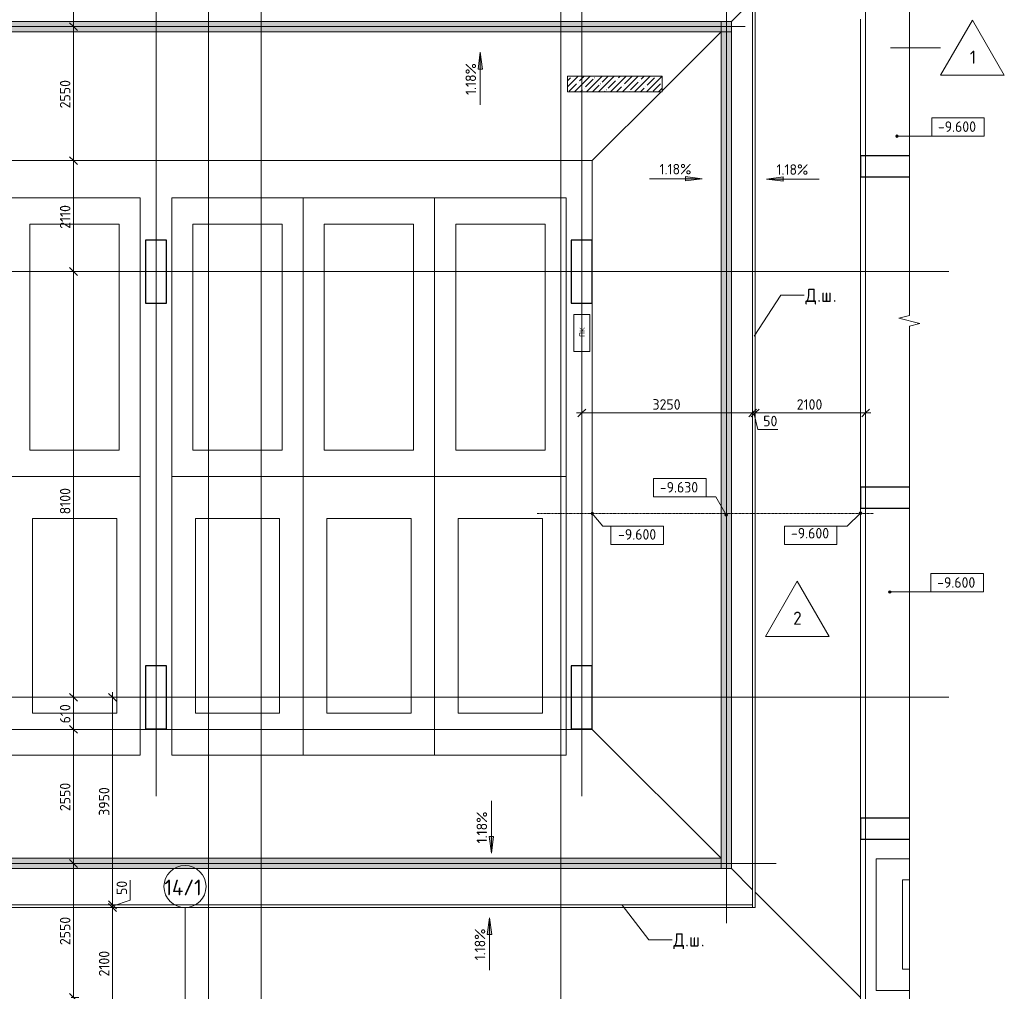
# Model space of a CAD drawing. Header units: millimetres. Extents: x -4136 to 63268, y -10605 to 130973.
# Tile 46 of 47: x 30405 to 49139, y 99807 to 118292. Entities that reach past the tile are written whole.
import ezdxf

# ---------------------------------------------------------------- set-up
doc = ezdxf.new("R2010")
doc.units = ezdxf.units.MM
for name, pattern in [('3_ Штрих_ 1 х 1 мм', [2, 1, -1]), ('4_ Штрихпунктир_ 10 х 2 мм', [14, 10, -2, 0, -2]), ('4_ Штрихпунктир_ 15 х 2 мм', [19, 15, -2, 0, -2]), ('4_ Штрихпунктир_ 5 х 2 мм', [9, 5, -2, 0, -2])]:
    doc.linetypes.add(name, pattern=pattern)
for name, color, linetype, lineweight in [('A-ANNO-DIMS', 7, 'Continuous', 5), ('A-ANNO-DIMS-100', 7, 'Continuous', 5), ('A-ANNO-NOTE', 7, 'Continuous', 5), ('A-DETL', 7, 'Continuous', 25), ('A-DETL-GENF', 7, 'Continuous', 13), ('A-FLOR', 7, 'Continuous', 13), ('A-FLOR-IDEN', 7, 'Continuous', 5), ('A-GENM', 7, 'Continuous', 13), ('A-WALL', 7, 'Continuous', 13), ('A-WALL-PATT', 7, 'Continuous', 13), ('C-PRKG', 7, 'Continuous', 13), ('G-ANNO-DIMS', 7, 'Continuous', 5), ('G-ANNO-TEXT', 7, 'Continuous', 5), ('M-EQPM', 7, 'Continuous', 13), ('S-COLS', 7, 'Continuous', 25), ('S-GRID', 7, 'Continuous', 5), ('S-GRID-IDEN', 7, 'Continuous', 5)]:
    doc.layers.add(name, color=color, linetype=linetype, lineweight=lineweight)
doc.styles.add('GOST Common', font='GOST_Common.ttf', dxfattribs={"height": 100})
doc.styles.add('GOST Common_1', font='GOST_Common.ttf', dxfattribs={"height": 300})
doc.styles.add('GOST Common_2', font='GOST_Common.ttf', dxfattribs={"height": 250})
doc.styles.add('GOST Common_3', font='GOST_Common.ttf', dxfattribs={"height": 200})
doc.dimstyles.new('2_мм', dxfattribs={"dimscale": 304.8, "dimtxt": 201.142999, "dimasz": 0.492126, "dimexe": 0.328084, "dimexo": 0.492126, "dimgap": 0, "dimtad": 1, "dimdec": 0, "dimdsep": 46, "dimtxsty": 'GOST Common_3', "dimblk1": 'OBLIQUE', "dimblk2": 'OBLIQUE', "dimsah": 1, "dimcen": 0.09, "dimdle": 0.328084, "dimadec": 5, "dimazin": 2, "dimtfac": 1, "dimtdec": 4, "dimtix": 1, "dimtmove": 0, "dimatfit": 3, "dimfxl": 1, "dimtvp": 1, "dimtolj": 1, "dimtzin": 0, "dimarcsym": 2})
doc.dimstyles.new('2_мм_1', dxfattribs={"dimscale": 304.8, "dimtxt": 201.142999, "dimasz": 0.492126, "dimexe": 0.328084, "dimexo": 0.492126, "dimgap": 0, "dimtad": 1, "dimdec": 0, "dimdsep": 46, "dimtxsty": 'GOST Common_3', "dimblk1": 'OBLIQUE', "dimblk2": 'OBLIQUE', "dimsah": 1, "dimcen": 0.09, "dimdle": 0.328084, "dimadec": 5, "dimazin": 2, "dimtfac": 1, "dimtdec": 4, "dimtix": 1, "dimtmove": 1, "dimatfit": 3, "dimfxl": 1, "dimtvp": 1, "dimtolj": 1, "dimtzin": 0, "dimarcsym": 2})

# ---------------------------------------------------------------- blocks, each defined once
blk = doc.blocks.new('АР_Машиноместо - 5300x2500_С-2205627--02_Подвал_МП_часть А')
at = {"layer": 'C-PRKG'}
for p, q in [((2500, 0), (0, 0)), ((0, 0), (0, -5300)), ((2500, 0), (2500, -5300)), ((400, -500), (400, -4800)), ((400, -500), (2100, -500)), ((2100, -500), (2100, -4800)), ((400, -4800), (2100, -4800)), ((2500, -5300), (0, -5300))]:
    blk.add_line(p, q, dxfattribs=at)
blk = doc.blocks.new('АР_Машиноместо - 5300x2500_С-3113488--02_Подвал_МП_часть А')
at = {"layer": 'C-PRKG'}
for p, q in [((2500, 5300), (0, 5300)), ((0, 0), (0, 5300)), ((2500, 0), (2500, 5300)), ((400, 4800), (2100, 4800)), ((400, 500), (400, 4800)), ((2100, 500), (2100, 4800)), ((400, 500), (2100, 500)), ((2500, 0), (0, 0))]:
    blk.add_line(p, q, dxfattribs=at)
blk = doc.blocks.new('АР_Машиноместо - 4900x2400_М__5300х2500_-V9--02_Подвал_МП_часть А')
at = {"layer": 'C-PRKG'}
blk.add_line((171, 0), (155, 0), dxfattribs=at)
blk = doc.blocks.new('АР_Машиноместо - 5300x2500_С-V10--02_Подвал_МП_часть А')
at = {"layer": 'C-PRKG'}
for p, q in [((2500, 0), (0, 0)), ((0, 0), (0, -632)), ((2500, 0), (2500, -632)), ((400, -500), (400, -632)), ((400, -500), (2100, -500)), ((2100, -500), (2100, -632))]:
    blk.add_line(p, q, dxfattribs=at)
blk = doc.blocks.new('АР_Машиноместо - 4900x2400_М__5300х2500_-3113489--02_Подвал_МП_часть А')
at = {"layer": 'C-PRKG'}
for p, q in [((2500, 5300), (0, 5300)), ((0, 0), (0, 5300)), ((2500, 0), (2500, 5300)), ((450, 4500), (2050, 4500)), ((450, 800), (450, 4500)), ((2050, 800), (2050, 4500)), ((450, 800), (2050, 800)), ((2500, 0), (0, 0))]:
    blk.add_line(p, q, dxfattribs=at)
blk = doc.blocks.new('АР_Машиноместо - 4900x2400_М__5300х2500_-V11--02_Подвал_МП_часть А')
at = {"layer": 'C-PRKG'}
for p, q in [((2500, 0), (0, 0)), ((0, 0), (0, -5300)), ((2500, 0), (2500, -5300)), ((450, -800), (450, -4500)), ((450, -800), (2050, -800)), ((2050, -800), (2050, -4500)), ((450, -4500), (2050, -4500)), ((2500, -5300), (0, -5300))]:
    blk.add_line(p, q, dxfattribs=at)
blk = doc.blocks.new('АР_Лоток - 200х100h_ЛВ1-7189170--02_Подвал_МП_часть А')
at = {"layer": 'M-EQPM', "true_color": 0xdddddd}
blk.add_hatch(color=254, dxfattribs=at).paths.add_polyline_path([(42167, -100), (42200, -100), (42200, 100), (0, 100), (0, -100), (42000, -100)])
at = {"layer": 'M-EQPM'}
blk.add_line((42000, -100), (42200, -100), dxfattribs=at)
blk = doc.blocks.new('АР_Лоток - 200х100h_ЛВ1-7240422--02_Подвал_МП_часть А')
at = {"layer": 'M-EQPM', "true_color": 0xdddddd}
blk.add_hatch(color=254, dxfattribs=at).paths.add_polyline_path([(25157, -100), (42000, -100), (42000, 100), (0, 100), (0, -100), (18275, -100)])
at = {"layer": 'M-EQPM'}
blk.add_line((42000, -100), (42000, 100), dxfattribs=at)
blk = doc.blocks.new('АР_Лоток - 200х100h_ЛВ1-7189171--02_Подвал_МП_часть А')
at = {"layer": 'M-EQPM', "true_color": 0xdddddd}
blk.add_hatch(color=254, dxfattribs=at).paths.add_polyline_path([(0, -100), (16120, -100), (16120, 100), (0, 100)])
at = {"layer": 'M-EQPM'}
for p, q in [((200, 100), (0, 100)), ((16120, 100), (15920, 100))]:
    blk.add_line(p, q, dxfattribs=at)
blk = doc.blocks.new('АР_Канал вертикальный прямоугольный - ПК-3252217--02_Подвал_МП_часть А')
at = {"layer": 'A-DETL-GENF', "linetype": '3_ Штрих_ 1 х 1 мм'}
for p, q in [((350, 150), (-350, 150)), ((-350, 150), (-350, -150)), ((350, -150), (350, 150)), ((-350, -150), (350, -150))]:
    blk.add_line(p, q, dxfattribs=at)
at = {"layer": 'M-EQPM'}
for p, q in [((-350, -150), (-350, 150)), ((-350, 150), (350, 150)), ((350, 150), (350, -150)), ((350, -150), (-350, -150))]:
    blk.add_line(p, q, dxfattribs=at)
blk = doc.blocks.new('АР-Заполнение деф_ шва - Д_ш_-4425143--02_Подвал_МП_часть А')
at = {"layer": 'A-GENM'}
for p, q in [((0, 25), (24910, 25)), ((0, -25), (24910, -25))]:
    blk.add_line(p, q, dxfattribs=at)
blk = doc.blocks.new('АР-Заполнение деф_ шва - Д_ш_-4425338--02_Подвал_МП_часть А')
at = {"layer": 'A-GENM'}
for p, q in [((0, 25), (43650, 25)), ((0, -25), (43650, -25))]:
    blk.add_line(p, q, dxfattribs=at)
blk = doc.blocks.new('Линия разрыва - М 1_100-2416083--02_Подвал_МП_часть А')
at = {"layer": 'A-DETL-GENF', "lineweight": 5}
for p, q in [((14420, -200), (14520, 200)), ((14520, 200), (14570, 0)), ((-50, 0), (-200, 0)), ((-50, 0), (14370, 0)), ((14370, 0), (14420, -200)), ((14570, 0), (28780, 0))]:
    blk.add_line(p, q, dxfattribs=at)
blk = doc.blocks.new('Ось сетки - 8_0 мм-31302--02_Подвал_МП_часть А')
at = {"layer": 'S-GRID-IDEN'}
blk.add_circle((0, 0), 4, dxfattribs=at)
blk = doc.blocks.new('DIMBLOCK136--02_Подвал_МП_часть А')
at = {"layer": 'A-ANNO-DIMS-100', "lineweight": 25}
for p, q in [((31430, 120710), (31355, 120785)), ((31430, 120710), (31505, 120635)), ((31430, 118160), (31355, 118235)), ((31430, 118160), (31505, 118085))]:
    blk.add_line(p, q, dxfattribs=at)
at = {"layer": 'A-ANNO-DIMS-100'}
for p, q in [((31386, 120710), (31530, 120710)), ((31430, 120710), (31386, 120710)), ((31430, 120710), (31430, 118160)), ((31386, 118160), (31530, 118160)), ((31430, 118160), (31386, 118160))]:
    blk.add_line(p, q, dxfattribs=at)
at = {"layer": 'A-ANNO-DIMS-100', "color": 0, "insert": (31169, 119155), "char_height": 200, "width": 670.93, "attachment_point": 1, "rotation": 90, "line_spacing_factor": 1.022761, "style": 'GOST Common_3'}
blk.add_mtext('2550', dxfattribs=at)
blk = doc.blocks.new('_Oblique')
at = {"color": 0, "linetype": 'ByBlock', "lineweight": -2}
blk.add_line((-0.5, -0.5), (0.5, 0.5), dxfattribs=at)
blk = doc.blocks.new('DIMBLOCK137--02_Подвал_МП_часть А')
at = {"layer": 'A-ANNO-DIMS-100', "lineweight": 25}
for p, q in [((31430, 118160), (31355, 118235)), ((31430, 118160), (31505, 118085)), ((31430, 115610), (31355, 115685)), ((31430, 115610), (31505, 115535))]:
    blk.add_line(p, q, dxfattribs=at)
at = {"layer": 'A-ANNO-DIMS-100'}
for p, q in [((31386, 118160), (31530, 118160)), ((31430, 118160), (31386, 118160)), ((31430, 118160), (31430, 115610)), ((31386, 115610), (31530, 115610)), ((31430, 115610), (31386, 115610))]:
    blk.add_line(p, q, dxfattribs=at)
at = {"layer": 'A-ANNO-DIMS-100', "color": 0, "insert": (31169, 116605), "char_height": 200, "width": 670.93, "attachment_point": 1, "rotation": 90, "line_spacing_factor": 1.022761, "style": 'GOST Common_3'}
blk.add_mtext('2550', dxfattribs=at)
blk = doc.blocks.new('DIMBLOCK138--02_Подвал_МП_часть А')
at = {"layer": 'A-ANNO-DIMS-100', "lineweight": 25}
for p, q in [((31430, 115610), (31355, 115685)), ((31430, 115610), (31505, 115535)), ((31430, 113500), (31355, 113575)), ((31430, 113500), (31505, 113425))]:
    blk.add_line(p, q, dxfattribs=at)
at = {"layer": 'A-ANNO-DIMS-100'}
for p, q in [((31386, 115610), (31530, 115610)), ((31430, 115610), (31386, 115610)), ((31430, 115610), (31430, 113500)), ((31386, 113500), (31530, 113500)), ((31430, 113500), (31386, 113500))]:
    blk.add_line(p, q, dxfattribs=at)
at = {"layer": 'A-ANNO-DIMS-100', "color": 0, "insert": (31169, 114313), "char_height": 200, "width": 580.93, "attachment_point": 1, "rotation": 90, "line_spacing_factor": 1.022761, "style": 'GOST Common_3'}
blk.add_mtext('2110', dxfattribs=at)
blk = doc.blocks.new('DIMBLOCK139--02_Подвал_МП_часть А')
at = {"layer": 'A-ANNO-DIMS-100', "lineweight": 25}
for p, q in [((31430, 113500), (31355, 113575)), ((31430, 113500), (31505, 113425)), ((31430, 105400), (31355, 105475)), ((31430, 105400), (31505, 105325))]:
    blk.add_line(p, q, dxfattribs=at)
at = {"layer": 'A-ANNO-DIMS-100'}
for p, q in [((31386, 113500), (31530, 113500)), ((31430, 113500), (31386, 113500)), ((31430, 113500), (31430, 105400)), ((31430, 109503), (31430, 109450)), ((31430, 108881), (31430, 109503)), ((31386, 105400), (31530, 105400)), ((31430, 105400), (31386, 105400))]:
    blk.add_line(p, q, dxfattribs=at)
at = {"layer": 'A-ANNO-DIMS-100', "color": 0, "insert": (31169, 108881), "char_height": 200, "width": 625.93, "attachment_point": 1, "rotation": 90, "line_spacing_factor": 1.022761, "style": 'GOST Common_3'}
blk.add_mtext('8100', dxfattribs=at)
blk = doc.blocks.new('DIMBLOCK140--02_Подвал_МП_часть А')
at = {"layer": 'A-ANNO-DIMS-100', "lineweight": 25}
for p, q in [((31430, 105400), (31355, 105475)), ((31430, 105400), (31505, 105325)), ((31430, 104790), (31355, 104865)), ((31430, 104790), (31505, 104715))]:
    blk.add_line(p, q, dxfattribs=at)
at = {"layer": 'A-ANNO-DIMS-100'}
for p, q in [((31386, 105400), (31530, 105400)), ((31430, 105400), (31386, 105400)), ((31430, 105400), (31430, 104790)), ((31386, 104790), (31530, 104790)), ((31430, 104790), (31386, 104790))]:
    blk.add_line(p, q, dxfattribs=at)
at = {"layer": 'A-ANNO-DIMS-100', "color": 0, "insert": (31169, 104904), "char_height": 200, "width": 458.2, "attachment_point": 1, "rotation": 90, "line_spacing_factor": 1.022761, "style": 'GOST Common_3'}
blk.add_mtext('610', dxfattribs=at)
blk = doc.blocks.new('DIMBLOCK141--02_Подвал_МП_часть А')
at = {"layer": 'A-ANNO-DIMS-100', "lineweight": 25}
for p, q in [((31430, 104790), (31355, 104865)), ((31430, 104790), (31505, 104715)), ((31430, 102240), (31355, 102315)), ((31430, 102240), (31505, 102165))]:
    blk.add_line(p, q, dxfattribs=at)
at = {"layer": 'A-ANNO-DIMS-100'}
for p, q in [((31386, 104790), (31530, 104790)), ((31430, 104790), (31386, 104790)), ((31430, 104790), (31430, 102240)), ((31386, 102240), (31530, 102240)), ((31430, 102240), (31386, 102240))]:
    blk.add_line(p, q, dxfattribs=at)
at = {"layer": 'A-ANNO-DIMS-100', "color": 0, "insert": (31169, 103235), "char_height": 200, "width": 670.93, "attachment_point": 1, "rotation": 90, "line_spacing_factor": 1.022761, "style": 'GOST Common_3'}
blk.add_mtext('2550', dxfattribs=at)
blk = doc.blocks.new('DIMBLOCK142--02_Подвал_МП_часть А')
at = {"layer": 'A-ANNO-DIMS-100', "lineweight": 25}
for p, q in [((31430, 102240), (31355, 102315)), ((31430, 102240), (31505, 102165)), ((31430, 99690), (31355, 99765)), ((31430, 99690), (31505, 99615))]:
    blk.add_line(p, q, dxfattribs=at)
at = {"layer": 'A-ANNO-DIMS-100'}
for p, q in [((31386, 102240), (31530, 102240)), ((31430, 102240), (31386, 102240)), ((31430, 102240), (31430, 99690)), ((31386, 99690), (31530, 99690)), ((31430, 99690), (31386, 99690))]:
    blk.add_line(p, q, dxfattribs=at)
at = {"layer": 'A-ANNO-DIMS-100', "color": 0, "insert": (31169, 100685), "char_height": 200, "width": 670.93, "attachment_point": 1, "rotation": 90, "line_spacing_factor": 1.022761, "style": 'GOST Common_3'}
blk.add_mtext('2550', dxfattribs=at)
blk = doc.blocks.new('DIMBLOCK153--02_Подвал_МП_часть А')
at = {"layer": 'A-ANNO-DIMS-100'}
for p, q in [((32216, 101400), (32072, 101400)), ((32172, 99200), (32172, 101400)), ((32172, 101400), (32216, 101400)), ((32216, 99300), (32072, 99300)), ((32172, 99300), (32216, 99300))]:
    blk.add_line(p, q, dxfattribs=at)
at = {"layer": 'A-ANNO-DIMS-100', "lineweight": 25}
for p, q in [((32172, 101400), (32097, 101475)), ((32172, 101400), (32247, 101325)), ((32172, 99300), (32097, 99375)), ((32172, 99300), (32247, 99225))]:
    blk.add_line(p, q, dxfattribs=at)
at = {"layer": 'A-ANNO-DIMS-100', "color": 0, "insert": (31911, 100089), "char_height": 200, "width": 625.93, "attachment_point": 1, "rotation": 90, "line_spacing_factor": 1.022761, "style": 'GOST Common_3'}
blk.add_mtext('2100', dxfattribs=at)
blk = doc.blocks.new('DIMBLOCK154--02_Подвал_МП_часть А')
at = {"layer": 'A-ANNO-DIMS-100'}
for p, q in [((32509, 101919), (32509, 101540)), ((32509, 101540), (32172, 101425)), ((32216, 101450), (32072, 101450)), ((32216, 101400), (32072, 101400)), ((32172, 101400), (32172, 101450)), ((32172, 101450), (32216, 101450)), ((32172, 101400), (32216, 101400))]:
    blk.add_line(p, q, dxfattribs=at)
at = {"layer": 'A-ANNO-DIMS-100', "lineweight": 25}
for p, q in [((32172, 101450), (32097, 101525)), ((32172, 101400), (32097, 101475)), ((32172, 101450), (32247, 101375)), ((32172, 101400), (32247, 101325))]:
    blk.add_line(p, q, dxfattribs=at)
at = {"layer": 'A-ANNO-DIMS-100', "color": 0, "insert": (32248, 101640), "char_height": 200, "width": 335.47, "attachment_point": 1, "rotation": 90, "line_spacing_factor": 1.022761, "style": 'GOST Common_3'}
blk.add_mtext('50', dxfattribs=at)
blk = doc.blocks.new('DIMBLOCK155--02_Подвал_МП_часть А')
at = {"layer": 'A-ANNO-DIMS-100', "lineweight": 25}
for p, q in [((32172, 105400), (32097, 105475)), ((32172, 105400), (32247, 105325)), ((32172, 101450), (32097, 101525)), ((32172, 101450), (32247, 101375))]:
    blk.add_line(p, q, dxfattribs=at)
at = {"layer": 'A-ANNO-DIMS-100'}
for p, q in [((32172, 101450), (32172, 105500)), ((32216, 105400), (32072, 105400)), ((32172, 105400), (32216, 105400)), ((32216, 101450), (32072, 101450)), ((32172, 101450), (32216, 101450))]:
    blk.add_line(p, q, dxfattribs=at)
at = {"layer": 'A-ANNO-DIMS-100', "color": 0, "insert": (31911, 103145), "char_height": 200, "width": 670.93, "attachment_point": 1, "rotation": 90, "line_spacing_factor": 1.022761, "style": 'GOST Common_3'}
blk.add_mtext('3950', dxfattribs=at)
blk = doc.blocks.new('Высотные отметки - Frame_2-749557--02_Подвал_МП_часть А')
at = {"layer": 'G-ANNO-DIMS'}
for p, q in [((-5, 3.5), (-5, 0)), ((5, 3.5), (-5, 3.5)), ((5, 0), (5, 3.5)), ((-5, 0), (5, 0))]:
    blk.add_line(p, q, dxfattribs=at)
blk = doc.blocks.new('DIMBLOCK183--02_Подвал_МП_часть А')
at = {"layer": 'A-ANNO-DIMS-100'}
for p, q in [((41100, 110766), (41100, 110910)), ((44350, 110766), (44350, 110910)), ((41000, 110810), (44350, 110810)), ((41100, 110810), (41100, 110766)), ((44350, 110810), (44350, 110766))]:
    blk.add_line(p, q, dxfattribs=at)
at = {"layer": 'A-ANNO-DIMS-100', "lineweight": 25}
for p, q in [((41100, 110810), (41025, 110735)), ((41100, 110810), (41175, 110885)), ((44350, 110810), (44275, 110735)), ((44350, 110810), (44425, 110885))]:
    blk.add_line(p, q, dxfattribs=at)
at = {"layer": 'A-ANNO-DIMS-100', "color": 0, "insert": (42445, 111072), "char_height": 200, "width": 670.93, "attachment_point": 1, "line_spacing_factor": 1.022761, "style": 'GOST Common_3'}
blk.add_mtext('3250', dxfattribs=at)
blk = doc.blocks.new('DIMBLOCK184--02_Подвал_МП_часть А')
at = {"layer": 'A-ANNO-DIMS-100'}
for p, q in [((44350, 110766), (44350, 110910)), ((44400, 110766), (44400, 110910)), ((44350, 110810), (44400, 110810)), ((44350, 110810), (44350, 110766)), ((44451, 110494), (44375, 110810)), ((44400, 110810), (44400, 110766)), ((44831, 110494), (44451, 110494))]:
    blk.add_line(p, q, dxfattribs=at)
at = {"layer": 'A-ANNO-DIMS-100', "lineweight": 25}
for p, q in [((44350, 110810), (44275, 110735)), ((44400, 110810), (44325, 110735)), ((44350, 110810), (44425, 110885)), ((44400, 110810), (44475, 110885))]:
    blk.add_line(p, q, dxfattribs=at)
at = {"layer": 'A-ANNO-DIMS-100', "color": 0, "insert": (44551, 110756), "char_height": 200, "width": 335.47, "attachment_point": 1, "line_spacing_factor": 1.022761, "style": 'GOST Common_3'}
blk.add_mtext('50', dxfattribs=at)
blk = doc.blocks.new('DIMBLOCK185--02_Подвал_МП_часть А')
at = {"layer": 'A-ANNO-DIMS-100'}
for p, q in [((44400, 110766), (44400, 110910)), ((46500, 110766), (46500, 110910)), ((44400, 110810), (46600, 110810)), ((44400, 110810), (44400, 110766)), ((46500, 110810), (46500, 110766))]:
    blk.add_line(p, q, dxfattribs=at)
at = {"layer": 'A-ANNO-DIMS-100', "lineweight": 25}
for p, q in [((44400, 110810), (44325, 110735)), ((44400, 110810), (44475, 110885)), ((46500, 110810), (46425, 110735)), ((46500, 110810), (46575, 110885))]:
    blk.add_line(p, q, dxfattribs=at)
at = {"layer": 'A-ANNO-DIMS-100', "color": 0, "insert": (45189, 111072), "char_height": 200, "width": 625.93, "attachment_point": 1, "line_spacing_factor": 1.022761, "style": 'GOST Common_3'}
blk.add_mtext('2100', dxfattribs=at)
blk = doc.blocks.new('Марка полов - Марка полов-4106608--02_Подвал_МП_часть А')
at = {"layer": 'A-FLOR-IDEN'}
for p, q in [((0, 7), (-6.06, -3.5)), ((6.06, -3.5), (0, 7)), ((-6.06, -3.5), (6.06, -3.5))]:
    blk.add_line(p, q, dxfattribs=at)

msp = doc.modelspace()

# ---------------------------------------------------------------- hatches: boundary and pattern name
at = {"layer": 'A-WALL-PATT', "lineweight": 5}
h = msp.add_hatch(dxfattribs=at)
h.set_pattern_fill('FP_3', color=256, style=0, pattern_type=2)
h.set_pattern_definition([(45, (0, 0), (-114.04925, 114.04925), []), (45, (114.05, 0), (-114.04925, 114.04925), [201.612, -40.322, 3.353, -36.97])])
h.paths.add_polyline_path([(42630.326393, 116917.574947), (42630.326393, 117217.574947), (40830.326393, 117217.574947), (40830.326393, 116917.574947)])
at = {"layer": 'G-ANNO-DIMS'}
for points in [[(39168.629742, 117670.80081), (39126.830074, 117353.30081), (39210.42941, 117353.30081)], [(43389.825539, 115266.641494), (43072.325539, 115308.441162), (43072.325539, 115224.841826)], [(44614.541392, 115259.107111), (44932.041392, 115217.307443), (44932.041392, 115300.906779)], [(39379.177144, 102431.758883), (39420.976812, 102749.258883), (39337.377476, 102749.258883)], [(39344.124246, 101206.892278), (39302.324578, 100889.392278), (39385.923914, 100889.392278)]]:
    msp.add_hatch(color=256, dxfattribs=at).paths.add_polyline_path(points)
h = msp.add_hatch(color=256, dxfattribs=at)
edge = h.paths.add_edge_path()
edge.add_arc((47096.831566, 116075.526258), 25, 0, 360)
h = msp.add_hatch(color=256, dxfattribs=at)
edge = h.paths.add_edge_path()
edge.add_arc((41300, 108898.175995), 25, 0, 360)
h = msp.add_hatch(color=256, dxfattribs=at)
edge = h.paths.add_edge_path()
edge.add_arc((43848.261148, 108871.524074), 25, 0, 360)
h = msp.add_hatch(color=256, dxfattribs=at)
edge = h.paths.add_edge_path()
edge.add_arc((46400, 108903.873071), 25, 0, 360)
h = msp.add_hatch(color=256, dxfattribs=at)
edge = h.paths.add_edge_path()
edge.add_arc((46961.638932, 107403.529642), 25, 0, 360)

# ---------------------------------------------------------------- linework, layer by layer
at = {"layer": 'A-DETL', "linetype": '4_ Штрихпунктир_ 15 х 2 мм', "lineweight": 5}
for p, q in [((43850, 101100), (43850, 119140)), ((-190, 118160), (44210, 118160)), ((1660, 102240), (44800, 102240))]:
    msp.add_line(p, q, dxfattribs=at)
at = {"layer": 'A-DETL', "linetype": '4_ Штрихпунктир_ 5 х 2 мм', "lineweight": 5}
msp.add_line((40250, 108900), (46650, 108900), dxfattribs=at)
at = {"layer": 'A-FLOR'}
for p, q in [((44350, 126310), (44350, 101450)), ((44400, 101400), (44400, 126310)), ((43950, 118260), (44350, 118660)), ((1750, 118260), (43950, 118260)), ((43950, 118260), (43950, 102140)), ((46400, 118300), (46400, 115700)), ((43750, 118060), (1750, 118060)), ((42630.326393, 116940.326393), (43750, 118060)), ((43750, 102340), (43750, 118060)), ((41300, 115610), (42607.574947, 116917.574947)), ((41300, 115610), (1750, 115610)), ((41300, 115610), (1750, 115610)), ((41300, 114100), (41300, 115610)), ((46400, 115300), (46400, 109400)), ((41300, 106000), (41300, 112900)), ((46400, 109000), (46400, 103100)), ((1750, 104790), (41300, 104790)), ((32800, 104790), (32800, 104800)), ((33200, 104800), (33200, 104790)), ((40900, 104790), (40900, 104800)), ((41300, 104790), (41300, 104800)), ((43750, 102340), (41300, 104790)), ((46400, 99450), (46400, 102700)), ((1750, 102340), (43750, 102340)), ((43950, 102140), (1750, 102140)), ((44350, 101740), (43950, 102140)), ((46400, 99690), (44400, 101690)), ((600, 101400), (44400, 101400)), ((44350, 101450), (700, 101450))]:
    msp.add_line(p, q, dxfattribs=at)
at = {"layer": 'A-FLOR-IDEN'}
msp.add_line((46971.551188, 117758.165287), (47926.274297, 117758.165287), dxfattribs=at)
at = {"layer": 'A-WALL'}
for p, q in [((42630.326393, 117217.574947), (40830.326393, 117217.574947)), ((40830.326393, 117217.574947), (40830.326393, 116917.574947)), ((42630.326393, 116917.574947), (42630.326393, 117217.574947)), ((40830.326393, 116917.574947), (42630.326393, 116917.574947))]:
    msp.add_line(p, q, dxfattribs=at)
at = {"layer": 'G-ANNO-DIMS'}
for p, q in [((39168.629742, 117670.80081), (39126.830074, 117353.30081)), ((39210.42941, 117353.30081), (39168.629742, 117670.80081)), ((39168.629742, 116670.80081), (39168.629742, 117670.80081)), ((39126.830074, 117353.30081), (39210.42941, 117353.30081)), ((47096.831566, 116075.526258), (48257.126522, 116075.526258)), ((42389.825539, 115266.641494), (43389.825539, 115266.641494)), ((43389.825539, 115266.641494), (43072.325539, 115308.441162)), ((43072.325539, 115308.441162), (43072.325539, 115224.841826)), ((43072.325539, 115224.841826), (43389.825539, 115266.641494)), ((44932.041392, 115300.906779), (44614.541392, 115259.107111)), ((44614.541392, 115259.107111), (44932.041392, 115217.307443)), ((45614.541392, 115259.107111), (44614.541392, 115259.107111)), ((44932.041392, 115217.307443), (44932.041392, 115300.906779)), ((43650.230819, 109214.522664), (42965.289373, 109214.522664)), ((43848.261148, 108871.524074), (43650.230819, 109214.522664)), ((41300, 108898.175995), (41501.396397, 108654.327183)), ((46400, 108903.873071), (46150.267098, 108654.140169)), ((41501.396397, 108654.327183), (42154.788375, 108654.327183)), ((46150.267098, 108654.140169), (45453.316174, 108654.140169)), ((46961.638932, 107403.529642), (48242.484014, 107403.529642)), ((39379.177144, 103431.758883), (39379.177144, 102431.758883)), ((39420.976812, 102749.258883), (39337.377476, 102749.258883)), ((39337.377476, 102749.258883), (39379.177144, 102431.758883)), ((39379.177144, 102431.758883), (39420.976812, 102749.258883)), ((39344.124246, 101206.892278), (39302.324578, 100889.392278)), ((39385.923914, 100889.392278), (39344.124246, 101206.892278)), ((39344.124246, 100206.892278), (39344.124246, 101206.892278)), ((39302.324578, 100889.392278), (39385.923914, 100889.392278))]:
    msp.add_line(p, q, dxfattribs=at)
for centre in [(47096.831566, 116075.526258), (41300, 108898.175995), (43848.261148, 108871.524074), (46400, 108903.873071), (46961.638932, 107403.529642)]:
    msp.add_circle(centre, 25, dxfattribs=at)
at = {"layer": 'G-ANNO-TEXT'}
for p, q in [((44376.345558, 112268.364762), (44886.114141, 113048.188748)), ((44886.114141, 113048.188748), (45329.960813, 113048.188748)), ((41868.999184, 101447.67139), (42373.640399, 100784.150783)), ((42373.640399, 100784.150783), (42817.487071, 100784.150783))]:
    msp.add_line(p, q, dxfattribs=at)
at = {"layer": 'S-COLS'}
for p, q in [((47331.984854, 115700), (46400, 115700)), ((46400, 115700), (46400, 115300)), ((46400, 115300), (47331.984854, 115300)), ((33200, 114100), (32800, 114100)), ((32800, 114100), (32800, 112900)), ((33200, 112900), (33200, 114100)), ((41300, 114100), (40900, 114100)), ((40900, 114100), (40900, 112900)), ((41300, 112900), (41300, 114100)), ((32800, 112900), (33200, 112900)), ((40900, 112900), (41300, 112900)), ((47331.984854, 109400), (46400, 109400)), ((46400, 109400), (46400, 109000)), ((46400, 109000), (47331.984854, 109000)), ((33200, 106000), (32800, 106000)), ((32800, 106000), (32800, 104800)), ((33200, 104800), (33200, 106000)), ((41300, 106000), (40900, 106000)), ((40900, 106000), (40900, 104800)), ((41300, 104800), (41300, 106000)), ((32800, 104800), (33200, 104800)), ((40900, 104800), (41300, 104800)), ((47331.984854, 103100), (46400, 103100)), ((46400, 103100), (46400, 102700)), ((46400, 102700), (47331.984854, 102700))]:
    msp.add_line(p, q, dxfattribs=at)
at = {"layer": 'S-GRID', "linetype": '4_ Штрихпунктир_ 10 х 2 мм'}
for p, q in [((34000, 80104.964717), (34000, 130172.500019)), ((40700, 96149.381696), (40700, 130172.500019)), ((46500, 96149.381696), (46500, 130172.500019)), ((33000, 103519.533888), (33000, 128906.889941)), ((35000, 30441.966891), (35000, 128906.889941)), ((41100, 103519.533888), (41100, 128906.889941)), ((46500, 96149.381696), (46500, 128906.889941)), ((48081.984854, 113500), (-2313.623038, 113500)), ((48081.984854, 105400), (-2313.623038, 105400)), ((33550, 31375.395721), (33550, 101400))]:
    msp.add_line(p, q, dxfattribs=at)

# ---------------------------------------------------------------- block references
at = {"layer": 'A-DETL-GENF', "rotation": 269.9999999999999}
msp.add_blockref('Линия разрыва - М 1_100-2416083--02_Подвал_МП_часть А', (47331.984854, 127033.288337), dxfattribs=at)
at = {"layer": 'A-FLOR-IDEN', "xscale": 99.99999999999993, "yscale": 99.99999999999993, "zscale": 99.99999999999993}
for p in [(48532.49208, 117583.165287), (45198.18107, 106908.075677)]:
    msp.add_blockref('Марка полов - Марка полов-4106608--02_Подвал_МП_часть А', p, dxfattribs=at)
at = {"layer": 'A-GENM'}
for name, p, rotation in [('АР-Заполнение деф_ шва - Д_ш_-4425143--02_Подвал_МП_часть А', (44375, 126310), 270), ('АР-Заполнение деф_ шва - Д_ш_-4425338--02_Подвал_МП_часть А', (44350, 101425), 180)]:
    msp.add_blockref(name, p, dxfattribs=dict(at, rotation=rotation))
at = {"layer": 'C-PRKG'}
for name, p in [('АР_Машиноместо - 5300x2500_С-2205627--02_Подвал_МП_часть А', (30200, 114900)), ('АР_Машиноместо - 4900x2400_М__5300х2500_-3113489--02_Подвал_МП_часть А', (30200, 104300)), ('АР_Машиноместо - 4900x2400_М__5300х2500_-3113489--02_Подвал_МП_часть А', (35800, 104300))]:
    msp.add_blockref(name, p, dxfattribs=at)
for name, p, rotation in [('АР_Машиноместо - 5300x2500_С-3113488--02_Подвал_МП_часть А', (35800, 114900), 180), ('АР_Машиноместо - 5300x2500_С-3113488--02_Подвал_МП_часть А', (38300, 114900), 180), ('АР_Машиноместо - 5300x2500_С-3113488--02_Подвал_МП_часть А', (40800, 114900), 180), ('АР_Машиноместо - 4900x2400_М__5300х2500_-V9--02_Подвал_МП_часть А', (47500, 112350), 89.99999999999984), ('АР_Машиноместо - 4900x2400_М__5300х2500_-V11--02_Подвал_МП_часть А', (35800, 104300), 180), ('АР_Машиноместо - 4900x2400_М__5300х2500_-V11--02_Подвал_МП_часть А', (40800, 104300), 180), ('АР_Машиноместо - 5300x2500_С-V10--02_Подвал_МП_часть А', (46700, 99825), 90.00000000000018)]:
    msp.add_blockref(name, p, dxfattribs=dict(at, rotation=rotation))
at = {"layer": 'G-ANNO-DIMS', "xscale": 99.99999999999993, "yscale": 99.99999999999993, "zscale": 99.99999999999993}
for p in [(48257.126522, 116075.526258), (42965.289373, 109214.522664), (48242.484014, 107403.529642)]:
    msp.add_blockref('Высотные отметки - Frame_2-749557--02_Подвал_МП_часть А', p, dxfattribs=at)
at = {"layer": 'G-ANNO-DIMS', "xscale": 99.99999999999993, "yscale": 99.99999999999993, "zscale": 99.99999999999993, "rotation": 180}
msp.add_blockref('Высотные отметки - Frame_2-749557--02_Подвал_МП_часть А', (42154.788375, 108654.327183), dxfattribs=at)
at = {"layer": 'G-ANNO-DIMS', "extrusion": (0, 0, -1), "xscale": 99.99999999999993, "yscale": 99.99999999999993, "zscale": 99.99999999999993, "rotation": 180}
msp.add_blockref('Высотные отметки - Frame_2-749557--02_Подвал_МП_часть А', (-45453.316174, 108654.140169), dxfattribs=at)
at = {"layer": 'M-EQPM'}
for name, p in [('АР_Лоток - 200х100h_ЛВ1-7189170--02_Подвал_МП_часть А', (1750, 118160)), ('АР_Лоток - 200х100h_ЛВ1-7240422--02_Подвал_МП_часть А', (1750, 102240))]:
    msp.add_blockref(name, p, dxfattribs=at)
at = {"layer": 'M-EQPM', "rotation": 90}
for name, p in [('АР_Лоток - 200х100h_ЛВ1-7189171--02_Подвал_МП_часть А', (43850, 102140)), ('АР_Канал вертикальный прямоугольный - ПК-3252217--02_Подвал_МП_часть А', (41100, 112330))]:
    msp.add_blockref(name, p, dxfattribs=at)
at = {"layer": 'S-GRID-IDEN', "xscale": 99.99999999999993, "yscale": 99.99999999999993, "zscale": 99.99999999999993}
msp.add_blockref('Ось сетки - 8_0 мм-31302--02_Подвал_МП_часть А', (33550, 101800), dxfattribs=at)

# ---------------------------------------------------------------- texts
at = {"layer": 'A-ANNO-NOTE', "insert": (41056.390264, 112252.406744), "char_height": 100, "width": 192.405, "attachment_point": 1, "rotation": 90, "style": 'GOST Common'}
msp.add_mtext('ПК', dxfattribs=at)
at = {"layer": 'A-FLOR-IDEN', "char_height": 250, "attachment_point": 1, "style": 'GOST Common_2'}
for s, insert, width in [('\\fGOST Common|b0|i0|c204|p34|;1', (48481.615797, 117705.22696), 152.320625), ('\\fGOST Common|b0|i0|c204|p34|;2', (45121.304787, 107030.13735), 216.455625)]:
    msp.add_mtext(s, dxfattribs=dict(at, insert=insert, width=width))
at = {"layer": 'G-ANNO-DIMS', "char_height": 200, "width": 745.80863138, "attachment_point": 1, "rotation": 90, "line_spacing_factor": 1.022761, "style": 'GOST Common_3'}
for insert in [(38887.264081, 116860.047213), (39097.811483, 102621.005286), (39062.758585, 100396.138682)]:
    msp.add_mtext('1.18%', dxfattribs=dict(at, insert=insert))
at = {"layer": 'G-ANNO-DIMS', "char_height": 200, "attachment_point": 1, "line_spacing_factor": 1.022761, "style": 'GOST Common_3'}
for s, insert, width in [('-9.600', (47874.969996, 116356.891919), 917.17566319), ('1.18%', (42579.071942, 115548.007155), 745.80863138), ('1.18%', (44803.787796, 115540.472772), 745.80863138), ('-9.630', (42583.132847, 109495.888325), 917.17566319), ('-9.600', (41789.47744, 108599.534773), 917.17566319), ('-9.600', (45079.539818, 108621.437067), 917.17566319), ('-9.600', (47860.327488, 107684.895303), 917.17566319)]:
    msp.add_mtext(s, dxfattribs=dict(at, insert=insert, width=width))
at = {"layer": 'G-ANNO-TEXT', "char_height": 250, "attachment_point": 1, "style": 'GOST Common_2'}
for s, insert, width in [('\\fGOST Common|b0|i0|c204|p34|;Д', (45354.960813, 113173.188748), 272.57375), ('\\fGOST Common|b0|i0|c204|p34|;ш', (45652.617063, 113173.188748), 272.57375), ('\\fGOST Common|b0|i0|c204|p34|;.', (45579.856646, 113173.188748), 88.185625), ('\\fGOST Common|b0|i0|c204|p34|;.', (45877.512896, 113173.188748), 88.185625), ('\\fGOST Common|b0|i0|c204|p34|;Д', (42842.487071, 100909.150783), 272.57375), ('\\fGOST Common|b0|i0|c204|p34|;ш', (43140.143321, 100909.150783), 272.57375), ('\\fGOST Common|b0|i0|c204|p34|;.', (43067.382904, 100909.150783), 88.185625), ('\\fGOST Common|b0|i0|c204|p34|;.', (43365.039154, 100909.150783), 88.185625)]:
    msp.add_mtext(s, dxfattribs=dict(at, insert=insert, width=width))
at = {"layer": 'S-GRID-IDEN', "insert": (33159.37793, 101932.087149), "char_height": 300, "width": 937.974375, "attachment_point": 1, "style": 'GOST Common_1'}
msp.add_mtext('14/1', dxfattribs=at)

# ---------------------------------------------------------------- dimensions: what is measured, and where the dimension line sits
at = {"layer": 'A-ANNO-DIMS'}
for base, p1, p2, override, picture, middle in [((31430.240269, 118160), (31536.306286, 120710), (31536.306286, 118160), {"dimpost": '<>', "dimfxl": 2550}, 'DIMBLOCK136--02_Подвал_МП_часть А', (31330.240269, 119435)), ((31430.240269, 115610), (31536.306286, 118160), (31536.306286, 115610), {"dimpost": '<>', "dimfxl": 2550}, 'DIMBLOCK137--02_Подвал_МП_часть А', (31330.240269, 116885)), ((31430.240269, 113500), (31536.306286, 115610), (31536.306286, 113500), {"dimpost": '<>', "dimfxl": 2110}, 'DIMBLOCK138--02_Подвал_МП_часть А', (31330.240269, 114555)), ((31430.240269, 104790), (31536.306286, 105400), (31536.306286, 104790), {"dimpost": '<>', "dimfxl": 610}, 'DIMBLOCK140--02_Подвал_МП_часть А', (31330.240269, 105095)), ((32172.045454, 105400), (32065.979437, 101450), (32065.979437, 105400), {"dimpost": '<>', "dimfxl": 3950}, 'DIMBLOCK155--02_Подвал_МП_часть А', (32072.045454, 103425)), ((31430.240269, 102240), (31536.306286, 104790), (31536.306286, 102240), {"dimpost": '<>', "dimfxl": 2550}, 'DIMBLOCK141--02_Подвал_МП_часть А', (31330.240269, 103515)), ((31430.240269, 99690), (31536.306286, 102240), (31536.306286, 99690), {"dimpost": '<>', "dimfxl": 2550}, 'DIMBLOCK142--02_Подвал_МП_часть А', (31330.240269, 100965)), ((32172.045454, 101400), (32065.979437, 99300), (32065.979437, 101400), {"dimpost": '<>', "dimfxl": 2100}, 'DIMBLOCK153--02_Подвал_МП_часть А', (32072.045454, 100350))]:
    dim = msp.add_linear_dim(base=base, p1=p1, p2=p2, angle=90, dimstyle='2_мм', override=override, dxfattribs=at)
    dim.commit()
    dim.dimension.update_dxf_attribs({"geometry": picture, "text_midpoint": middle})
for base, p1, p2, override, picture, middle in [((31430.240269, 105400), (31536.306286, 113500), (31536.306286, 105400), {"dimpost": '<>', "dimfxl": 8100}, 'DIMBLOCK139--02_Подвал_МП_часть А', (31302.207942, 109193.943286)), ((32172.045454, 101450), (32065.979437, 101400), (32065.979437, 101450), {"dimpost": '<>', "dimfxl": 50}, 'DIMBLOCK154--02_Подвал_МП_часть А', (32381.216579, 101807.453989))]:
    dim = msp.add_linear_dim(base=base, p1=p1, p2=p2, angle=90, dimstyle='2_мм_1', override=override, dxfattribs=at)
    dim.commit()
    dim.dimension.update_dxf_attribs({"geometry": picture, "text_midpoint": middle, "dimtype": 160, "text_rotation": 90})
for base, p1, p2, override, picture, middle in [((44350, 110810.246452), (41100, 110916.312469), (44350, 110916.312469), {"dimpost": '<>', "dimfxl": 3250}, 'DIMBLOCK183--02_Подвал_МП_часть А', (42725, 110910.246452)), ((46500, 110810.246452), (44400, 110916.312469), (46500, 110916.312469), {"dimpost": '<>', "dimfxl": 2100}, 'DIMBLOCK185--02_Подвал_МП_часть А', (45450, 110910.246452))]:
    dim = msp.add_linear_dim(base=base, p1=p1, p2=p2, dimstyle='2_мм', override=override, dxfattribs=at)
    dim.commit()
    dim.dimension.update_dxf_attribs({"geometry": picture, "text_midpoint": middle})
dim = msp.add_linear_dim(base=(44400, 110810.246452), p1=(44350, 110916.312469), p2=(44400, 110916.312469), dimstyle='2_мм_1', override={"dimpost": '<>', "dimfxl": 50}, dxfattribs=at)
dim.commit()
dim.dimension.update_dxf_attribs({"geometry": 'DIMBLOCK184--02_Подвал_МП_часть А', "text_midpoint": (44718.768257, 110622.531629), "dimtype": 160})

doc.saveas('drawing.dxf')
